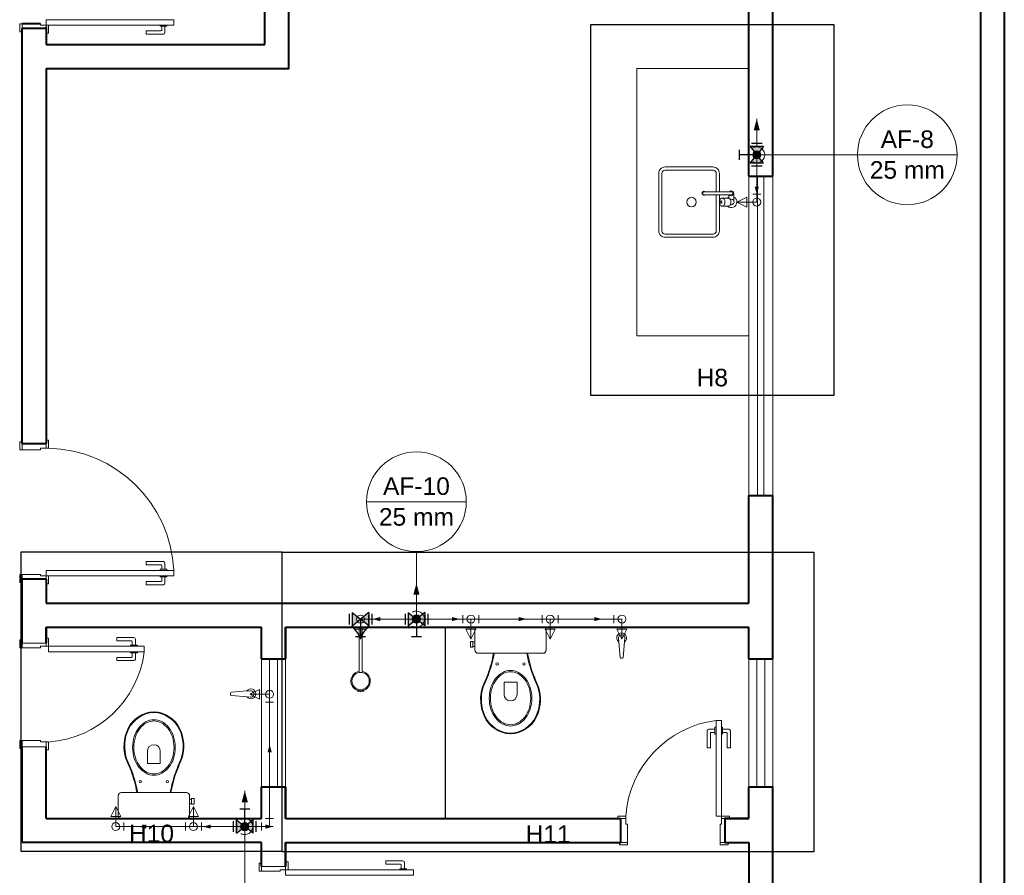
# Model space of a CAD drawing. Header units: millimetres. Extents: x 26 to 1362, y 24 to 358.
# Tile 110 of 256: x 672.3 to 678.47, y 160.98 to 166.34. Entities that reach past the tile are written whole.
import ezdxf

# ---------------------------------------------------------------- set-up
doc = ezdxf.new("R2010")
doc.units = ezdxf.units.MM
doc.linetypes.add('HIDDEN2', pattern=[4.7625, 3.175, -1.5875])
for name, color, linetype, lineweight in [('AF-Colunas', 4, 'Continuous', 5), ('AF-Condutos', 4, 'Continuous', 5), ('AF-Conexões', 9, 'Continuous', 5), ('AF-Indicação coluna', 5, 'Continuous', 5), ('AF-Sentido conduto', 9, 'Continuous', 5), ('DI-Detalhes', 1, 'Continuous', 30), ('MB_ALVENARIA', 7, 'Continuous', 40), ('MB_ESQUADRIA', 7, 'Continuous', 5), ('MB_MOBILIÁRIO', 8, 'Continuous', 13), ('Nível 1', 7, 'Continuous', 5), ('Textos', 7, 'Continuous', 5)]:
    doc.layers.add(name, color=color, linetype=linetype, lineweight=lineweight)
for name, color, linetype in [('ARQ-PISO', 8, 'Continuous'), ('Simbolos', 5, 'Continuous'), ('Simbolos_int', 2, 'Continuous')]:
    doc.layers.add(name, color=color, linetype=linetype)
doc.styles.add('arial', font='arial.ttf')

msp = doc.modelspace()

# ---------------------------------------------------------------- hatches: boundary and pattern name
at = {"layer": 'AF-Condutos', "linetype": 'Continuous'}
for points in [[(676.9174, 165.7179), (676.898, 165.6454), (676.9368, 165.6454)], [(674.7866, 162.8093), (674.7671, 162.7369), (674.806, 162.7369)], [(673.7118, 161.5093), (673.6924, 161.4369), (673.7312, 161.4369)]]:
    msp.add_hatch(color=256, dxfattribs=at).paths.add_polyline_path(points)
at = {"layer": 'AF-Sentido conduto', "linetype": 'Continuous'}
for points in [[(676.9174, 165.2448), (676.9304, 165.2931), (676.9045, 165.2931)], [(674.5118, 162.5843), (674.5601, 162.5714), (674.5601, 162.5972)], [(675.0572, 162.5843), (675.0089, 162.5972), (675.0089, 162.5714)], [(675.4757, 162.5843), (675.4274, 162.5972), (675.4274, 162.5714)], [(675.9484, 162.5843), (675.9001, 162.5972), (675.9001, 162.5714)], [(673.8674, 161.7986), (673.8545, 161.7503), (673.8804, 161.7503)], [(673.0467, 161.2843), (673.095, 161.2714), (673.095, 161.2972)], [(673.4508, 161.2843), (673.4991, 161.2714), (673.4991, 161.2972)], [(673.8896, 161.2843), (673.8413, 161.2972), (673.8413, 161.2714)]]:
    msp.add_hatch(color=256, dxfattribs=at).paths.add_polyline_path(points)
at = {"layer": 'Simbolos', "linetype": 'Continuous'}
for points in [[(676.9174, 165.4929), (676.9595, 165.5454), (676.8755, 165.5454)], [(676.9595, 165.4404), (676.8755, 165.4404), (676.9174, 165.4929)], [(674.437, 162.5841), (674.3845, 162.6262), (674.3845, 162.5422)], [(674.4895, 162.6262), (674.4895, 162.5422), (674.437, 162.5841)], [(674.7866, 162.5843), (674.7341, 162.6264), (674.7341, 162.5424)], [(674.8391, 162.6264), (674.8391, 162.5424), (674.7866, 162.5843)], [(673.6593, 161.2422), (673.6593, 161.3262), (673.7118, 161.2843)], [(673.7118, 161.2843), (673.7643, 161.2422), (673.7643, 161.3262)]]:
    msp.add_hatch(color=256, dxfattribs=at).paths.add_polyline_path(points)

# ---------------------------------------------------------------- linework, layer by layer
at = {"layer": 'AF-Colunas', "const_width": 0.025}
for points in [[(676.9299, 165.4929, 1), (676.9049, 165.4929, 1)], [(674.7991, 162.5843, 1), (674.7741, 162.5843, 1)], [(673.7243, 161.2843, 1), (673.6993, 161.2843, 1)]]:
    msp.add_lwpolyline(points, format="xyb", close=True, dxfattribs=at)
at = {"layer": 'AF-Colunas'}
for centre in [(676.9174, 165.4929), (674.7866, 162.5843), (673.7118, 161.2843)]:
    msp.add_circle(centre, 0.025, dxfattribs=at)
at = {"layer": 'AF-Condutos'}
for p, q in [((676.9174, 165.4429), (676.9174, 165.2466)), ((674.7366, 162.5843), (674.487, 162.5843)), ((674.8366, 162.5843), (675.0778, 162.5843)), ((675.1778, 162.5843), (675.5737, 162.5843)), ((675.6737, 162.5843), (676.0231, 162.5843)), ((673.8674, 161.3343), (673.8674, 162.063)), ((673.3398, 161.2843), (672.9536, 161.2843)), ((673.6618, 161.2843), (673.4398, 161.2843)), ((673.7618, 161.2843), (673.8174, 161.2843))]:
    msp.add_line(p, q, dxfattribs=at)
for points in [[(676.9174, 165.5429), (676.9174, 165.7179)], [(676.8924, 165.4496), (676.8994, 165.4462), (676.9068, 165.444), (676.9145, 165.443), (676.9223, 165.4431), (676.9299, 165.4445), (676.9372, 165.447), (676.9441, 165.4506), (676.9503, 165.4552), (676.9557, 165.4607), (676.9602, 165.467), (676.9637, 165.474), (676.9661, 165.4813), (676.9673, 165.489), (676.9673, 165.4967), (676.9661, 165.5044), (676.9637, 165.5118), (676.9602, 165.5187), (676.9557, 165.525), (676.9503, 165.5305), (676.9441, 165.5352), (676.9372, 165.5388), (676.9299, 165.5413), (676.9223, 165.5426), (676.9145, 165.5428), (676.9068, 165.5417), (676.8994, 165.5395), (676.8924, 165.5362)], [(674.7866, 162.6343), (674.7866, 162.8093)], [(674.7616, 162.541), (674.7685, 162.5377), (674.776, 162.5354), (674.7836, 162.5344), (674.7914, 162.5345), (674.799, 162.5359), (674.8064, 162.5384), (674.8132, 162.542), (674.8194, 162.5466), (674.8249, 162.5522), (674.8294, 162.5585), (674.8328, 162.5654), (674.8352, 162.5728), (674.8364, 162.5804), (674.8364, 162.5882), (674.8352, 162.5958), (674.8328, 162.6032), (674.8294, 162.6101), (674.8249, 162.6164), (674.8194, 162.622), (674.8132, 162.6266), (674.8064, 162.6302), (674.799, 162.6327), (674.7914, 162.6341), (674.7836, 162.6342), (674.776, 162.6332), (674.7685, 162.631), (674.7616, 162.6276)], [(673.7118, 161.3343), (673.7118, 161.5093)], [(673.6868, 161.241), (673.6938, 161.2377), (673.7012, 161.2354), (673.7089, 161.2344), (673.7167, 161.2345), (673.7243, 161.2359), (673.7316, 161.2384), (673.7385, 161.242), (673.7447, 161.2466), (673.7501, 161.2522), (673.7546, 161.2585), (673.7581, 161.2654), (673.7605, 161.2728), (673.7617, 161.2804), (673.7617, 161.2882), (673.7605, 161.2958), (673.7581, 161.3032), (673.7546, 161.3101), (673.7501, 161.3164), (673.7447, 161.322), (673.7385, 161.3266), (673.7316, 161.3302), (673.7243, 161.3327), (673.7167, 161.3341), (673.7089, 161.3342), (673.7012, 161.3332), (673.6938, 161.331), (673.6868, 161.3276)]]:
    msp.add_lwpolyline(points, dxfattribs=at)
at = {"layer": 'AF-Conexões'}
for p, q in [((676.9174, 165.4929), (676.9174, 165.4429)), ((676.9424, 165.4429), (676.8924, 165.4429)), ((676.8549, 165.2279), (676.7924, 165.1966)), ((676.8549, 165.1654), (676.8549, 165.2279)), ((676.8924, 165.2466), (676.9424, 165.2466)), ((676.9174, 165.1966), (676.9174, 165.2466)), ((676.9174, 165.1966), (676.7924, 165.1966)), ((676.7924, 165.1966), (676.8549, 165.1654)), ((674.437, 162.5843), (674.487, 162.5843)), ((674.437, 162.5843), (674.437, 162.4593)), ((674.487, 162.6093), (674.487, 162.5593)), ((674.7366, 162.5593), (674.7366, 162.6093)), ((674.7866, 162.5843), (674.7366, 162.5843)), ((674.7866, 162.5843), (674.8366, 162.5843)), ((674.8366, 162.6093), (674.8366, 162.5593)), ((675.0778, 162.5593), (675.0778, 162.6093)), ((675.1278, 162.5843), (675.0778, 162.5843)), ((675.1278, 162.5843), (675.1778, 162.5843)), ((675.1278, 162.5843), (675.1278, 162.4593)), ((675.1778, 162.6093), (675.1778, 162.5593)), ((675.5737, 162.5593), (675.5737, 162.6093)), ((675.6237, 162.5843), (675.5737, 162.5843)), ((675.6237, 162.5843), (675.6737, 162.5843)), ((675.6237, 162.5843), (675.6237, 162.4593)), ((675.6737, 162.6093), (675.6737, 162.5593)), ((676.0231, 162.5593), (676.0231, 162.6093)), ((676.0731, 162.5843), (676.0231, 162.5843)), ((676.0731, 162.5843), (676.0731, 162.4593)), ((674.4682, 162.5218), (674.4057, 162.5218)), ((674.4057, 162.5218), (674.437, 162.4593)), ((674.437, 162.4593), (674.4682, 162.5218)), ((675.159, 162.5218), (675.0965, 162.5218)), ((675.0965, 162.5218), (675.1278, 162.4593)), ((675.1278, 162.4593), (675.159, 162.5218)), ((675.655, 162.5218), (675.5925, 162.5218)), ((675.5925, 162.5218), (675.6237, 162.4593)), ((675.6237, 162.4593), (675.655, 162.5218)), ((676.1044, 162.5218), (676.0419, 162.5218)), ((676.0419, 162.5218), (676.0731, 162.4593)), ((676.0731, 162.4593), (676.1044, 162.5218)), ((673.8049, 162.1442), (673.7424, 162.113)), ((673.8049, 162.0817), (673.8049, 162.1442)), ((673.8674, 162.113), (673.7424, 162.113)), ((673.7424, 162.113), (673.8049, 162.0817)), ((673.8674, 162.113), (673.8674, 162.063)), ((673.8924, 162.063), (673.8424, 162.063)), ((672.9036, 161.4093), (672.8724, 161.3468)), ((672.9036, 161.2843), (672.9036, 161.4093)), ((672.9349, 161.3468), (672.9036, 161.4093)), ((673.3898, 161.4093), (673.3586, 161.3468)), ((673.3898, 161.2843), (673.3898, 161.4093)), ((673.4211, 161.3468), (673.3898, 161.4093)), ((672.8724, 161.3468), (672.9349, 161.3468)), ((673.3586, 161.3468), (673.4211, 161.3468)), ((672.9036, 161.2843), (672.9536, 161.2843)), ((672.9536, 161.3093), (672.9536, 161.2593)), ((673.3398, 161.2593), (673.3398, 161.3093)), ((673.3898, 161.2843), (673.3398, 161.2843)), ((673.3898, 161.2843), (673.4398, 161.2843)), ((673.4398, 161.3093), (673.4398, 161.2593)), ((673.6618, 161.2593), (673.6618, 161.3093)), ((673.7118, 161.2843), (673.6618, 161.2843)), ((673.7118, 161.2843), (673.7618, 161.2843)), ((673.7618, 161.3093), (673.7618, 161.2593)), ((673.8174, 161.2593), (673.8174, 161.3093)), ((673.8674, 161.2843), (673.8174, 161.2843)), ((673.8424, 161.3343), (673.8924, 161.3343)), ((673.8674, 161.2843), (673.8674, 161.3343))]:
    msp.add_line(p, q, dxfattribs=at)
for centre in [(676.9174, 165.4929), (676.9174, 165.1966), (676.9174, 165.1966), (674.437, 162.5843), (674.437, 162.5843), (674.7866, 162.5843), (675.1278, 162.5843), (675.1278, 162.5843), (675.6237, 162.5843), (675.6237, 162.5843), (676.0731, 162.5843), (676.0731, 162.5843), (673.8674, 162.113), (673.8674, 162.113), (672.9036, 161.2843), (672.9036, 161.2843), (673.3898, 161.2843), (673.3898, 161.2843), (673.7118, 161.2843)]:
    msp.add_circle(centre, 0.025, dxfattribs=at)
at = {"layer": 'AF-Indicação coluna'}
for p, q in [((677.5477, 165.4929), (676.9424, 165.4929)), ((677.5477, 165.4929), (678.1723, 165.4929)), ((674.4743, 163.3194), (675.0988, 163.3194)), ((674.7866, 163.0071), (674.7866, 162.6093)), ((673.7118, 160.8167), (673.7118, 161.2593))]:
    msp.add_line(p, q, dxfattribs=at)
for centre in [(677.86, 165.4929), (674.7866, 163.3194)]:
    msp.add_circle(centre, 0.3123, dxfattribs=at)
at = {"layer": 'AF-Sentido conduto'}
for points in [[(676.9174, 165.4448), (676.9174, 165.2448)], [(674.7118, 162.5843), (674.5118, 162.5843)], [(674.8572, 162.5843), (675.0572, 162.5843)], [(675.2757, 162.5843), (675.4757, 162.5843)], [(675.7484, 162.5843), (675.9484, 162.5843)], [(673.8674, 161.5986), (673.8674, 161.7986)], [(673.2467, 161.2843), (673.0467, 161.2843)], [(673.6508, 161.2843), (673.4508, 161.2843)], [(673.6896, 161.2843), (673.8896, 161.2843)]]:
    msp.add_lwpolyline(points, dxfattribs=at)
at = {"layer": 'ARQ-PISO'}
msp.add_lwpolyline([(674.9674, 162.5343), (674.9674, 161.3343)], dxfattribs=at)
at = {"layer": 'DI-Detalhes'}
for points in [[(675.8788, 166.31), (677.3995, 166.31), (677.3995, 163.9859), (675.8788, 163.9859), (675.8788, 166.31)], [(673.9467, 163.0042), (672.309, 163.0042), (672.309, 161.1297), (673.9467, 161.1297), (673.9467, 163.0042)], [(673.9467, 163.0042), (677.2758, 163.0042), (677.2758, 161.1272), (673.9467, 161.1272), (673.9467, 163.0042)]]:
    msp.add_lwpolyline(points, dxfattribs=at)
at = {"layer": 'MB_ALVENARIA'}
for p, q in [((678.3174, 171.8043), (678.3174, 147.5943)), ((676.8674, 165.3593), (676.8674, 166.9593)), ((677.0174, 165.3593), (677.0174, 166.9593)), ((672.4324, 166.3144), (672.3174, 166.3143)), ((672.4324, 166.3144), (672.3174, 166.3143)), ((672.4674, 166.2843), (672.3174, 166.2843)), ((676.8674, 162.6843), (676.8674, 163.3593)), ((677.0174, 162.3343), (677.0174, 163.3593)), ((672.4674, 162.8343), (672.3174, 162.8343)), ((672.4674, 162.5343), (672.4674, 162.4343)), ((676.8674, 162.3343), (676.8674, 162.5343)), ((676.8674, 161.3343), (676.8674, 161.5343)), ((677.0174, 160.1543), (677.0174, 161.5343)), ((673.9674, 161.1843), (673.9674, 161.0343))]:
    msp.add_line(p, q, dxfattribs=at)
at = {"layer": 'MB_ALVENARIA', "linetype": 'Continuous'}
msp.add_line((678.4674, 171.8043), (678.4674, 147.4443), dxfattribs=at)
at = {"layer": 'MB_ALVENARIA'}
for points in [[(673.8374, 166.1843), (673.8374, 170.3443)], [(672.4674, 166.0343), (673.9874, 166.0343), (673.9874, 169.7343)], [(672.3174, 163.6843), (672.3174, 166.2843)], [(672.4674, 166.2943), (672.4674, 166.1843)], [(672.4674, 166.2843), (672.4674, 166.1843)], [(672.4674, 166.1843), (673.8374, 166.1843)], [(672.4674, 166.0343), (672.4674, 163.6843)], [(676.8674, 165.3593), (677.0174, 165.3593)], [(672.3174, 163.6843), (672.4674, 163.6843)], [(676.8674, 163.3593), (677.0174, 163.3593)], [(672.3174, 162.4343), (672.3174, 162.8343)], [(672.4674, 162.8343), (672.4674, 162.6843)], [(672.4674, 162.6843), (676.8674, 162.6843)], [(672.4674, 162.5343), (673.8174, 162.5343)], [(672.4674, 162.4343), (672.4674, 162.5343)], [(673.8174, 162.3343), (673.8174, 162.5343), (673.8174, 162.5343)], [(673.9674, 162.3343), (673.9674, 162.5343)], [(673.9674, 162.5343), (676.8674, 162.5343)], [(673.9674, 162.5343), (673.9674, 162.3343)], [(673.8174, 162.3343), (673.9674, 162.3343)], [(676.8674, 162.3343), (677.0174, 162.3343)], [(672.3174, 161.1843), (672.3174, 161.1843), (672.3174, 161.7843)], [(672.4674, 161.3343), (672.4674, 161.7843)], [(673.8174, 161.3343), (673.8174, 161.5343)], [(673.8174, 161.5343), (673.9674, 161.5343)], [(673.9674, 161.3343), (673.9674, 161.5343)], [(673.9674, 161.5343), (673.9674, 161.3343)], [(676.8674, 161.5343), (677.0174, 161.5343)], [(672.4674, 161.3343), (673.8174, 161.3343)], [(673.9674, 161.3343), (676.0674, 161.3343)], [(676.0674, 161.1843), (676.0674, 161.3343)], [(676.7174, 161.3343), (676.8674, 161.3343)], [(676.8674, 161.3343), (676.7174, 161.3343), (676.7174, 161.1843)], [(673.8174, 161.1843), (672.3174, 161.1843)], [(673.8174, 161.0343), (673.8174, 161.1843)], [(673.9674, 161.0343), (673.9674, 161.1843)], [(673.9674, 161.1843), (676.0674, 161.1843)], [(676.7174, 161.1843), (676.8674, 161.1843)], [(676.8674, 161.1843), (676.8674, 160.1543)]]:
    msp.add_lwpolyline(points, dxfattribs=at)
at = {"layer": 'MB_ESQUADRIA'}
for p, q in [((672.3174, 166.3143), (672.3174, 166.2793)), ((672.3174, 166.3143), (672.3174, 166.2793)), ((672.4324, 166.3044), (672.4324, 166.3144)), ((672.4324, 166.3044), (672.4324, 166.3144)), ((672.4324, 166.3044), (672.4674, 166.3044)), ((672.4324, 166.3044), (672.4674, 166.3044)), ((672.4674, 166.3044), (672.4674, 166.2794)), ((672.4674, 166.3044), (672.4674, 166.2794)), ((673.1819, 166.2984), (673.1819, 166.3047)), ((673.2245, 166.2984), (673.1819, 166.2984)), ((673.192, 166.2748), (673.192, 166.2984)), ((673.212, 166.2984), (673.212, 166.2598)), ((673.2245, 166.3048), (673.2245, 166.2984)), ((673.095, 166.2697), (673.187, 166.2698)), ((673.095, 166.2497), (673.095, 166.2697)), ((673.202, 166.2498), (673.095, 166.2497)), ((672.3174, 163.6444), (672.3174, 163.6794)), ((672.4324, 163.6443), (672.3174, 163.6444)), ((672.4324, 163.6544), (672.4324, 163.6444)), ((672.4324, 163.6544), (672.4674, 163.6544)), ((672.4674, 163.6543), (672.4674, 163.6794)), ((673.0949, 162.9447), (673.0949, 162.9247)), ((673.2019, 162.9447), (673.0949, 162.9447)), ((673.0949, 162.9247), (673.1869, 162.9247)), ((673.1819, 162.8961), (673.1819, 162.8897)), ((673.2245, 162.8961), (673.1819, 162.8961)), ((673.1919, 162.9197), (673.1919, 162.8961)), ((673.2119, 162.8961), (673.2119, 162.9347)), ((673.2245, 162.8898), (673.2245, 162.8961)), ((672.4324, 162.8644), (672.3174, 162.8643)), ((672.4324, 162.8644), (672.3174, 162.8643)), ((672.3174, 162.8643), (672.3174, 162.8293)), ((672.3174, 162.8643), (672.3174, 162.8293)), ((672.4324, 162.8544), (672.4324, 162.8644)), ((672.4324, 162.8544), (672.4324, 162.8644)), ((672.4324, 162.8544), (672.4674, 162.8544)), ((672.4324, 162.8544), (672.4674, 162.8544)), ((672.4674, 162.8544), (672.4674, 162.8294)), ((672.4674, 162.8544), (672.4674, 162.8294)), ((673.095, 162.8197), (673.187, 162.8198)), ((673.095, 162.7997), (673.095, 162.8197)), ((673.1819, 162.8484), (673.1819, 162.8547)), ((673.2245, 162.8484), (673.1819, 162.8484)), ((673.192, 162.8248), (673.192, 162.8484)), ((673.212, 162.8484), (673.212, 162.8098)), ((673.2245, 162.8548), (673.2245, 162.8484)), ((673.202, 162.7998), (673.095, 162.7997)), ((672.91, 162.4689), (672.91, 162.4489)), ((673.017, 162.4689), (672.91, 162.4689)), ((672.91, 162.4689), (672.91, 162.4489)), ((673.017, 162.4689), (672.91, 162.4689)), ((672.91, 162.4489), (673.002, 162.4489)), ((672.91, 162.4489), (673.002, 162.4489)), ((673.027, 162.4202), (673.027, 162.4589)), ((673.027, 162.4202), (673.027, 162.4589)), ((672.3174, 162.4043), (672.3174, 162.4393)), ((672.3174, 162.4043), (672.3174, 162.4393)), ((672.3174, 162.4043), (672.3174, 162.4393)), ((672.3174, 162.4043), (672.3174, 162.4393)), ((672.4674, 162.4343), (672.3174, 162.4343)), ((672.4324, 162.4043), (672.3174, 162.4043)), ((672.4324, 162.4043), (672.3174, 162.4043)), ((672.4324, 162.4043), (672.3174, 162.4043)), ((672.4324, 162.4043), (672.3174, 162.4043)), ((672.4324, 162.4143), (672.4674, 162.4143)), ((672.4324, 162.4143), (672.4324, 162.4043)), ((672.4324, 162.4143), (672.4674, 162.4143)), ((672.4324, 162.4143), (672.4324, 162.4043)), ((672.4324, 162.4143), (672.4674, 162.4143)), ((672.4324, 162.4143), (672.4324, 162.4043)), ((672.4324, 162.4143), (672.4674, 162.4143)), ((672.4324, 162.4143), (672.4324, 162.4043)), ((672.4674, 162.4143), (672.4674, 162.4393)), ((672.4674, 162.4143), (672.4674, 162.4393)), ((672.4674, 162.4143), (672.4674, 162.4393)), ((672.4674, 162.4143), (672.4674, 162.4393)), ((672.9969, 162.4203), (672.9969, 162.4139)), ((673.0395, 162.4202), (672.9969, 162.4203)), ((672.9969, 162.4203), (672.9969, 162.4139)), ((673.0395, 162.4202), (672.9969, 162.4203)), ((673.007, 162.4439), (673.007, 162.4203)), ((673.007, 162.4439), (673.007, 162.4203)), ((673.0395, 162.4139), (673.0395, 162.4202)), ((673.0395, 162.4139), (673.0395, 162.4202)), ((672.9099, 162.324), (672.9099, 162.344)), ((672.9099, 162.344), (673.0019, 162.3439)), ((672.9099, 162.324), (672.9099, 162.344)), ((672.9099, 162.344), (673.0019, 162.3439)), ((672.9969, 162.3726), (672.9969, 162.3789)), ((672.9969, 162.3726), (672.9969, 162.3789)), ((673.0395, 162.3725), (672.9969, 162.3726)), ((673.0395, 162.3725), (672.9969, 162.3726)), ((673.0069, 162.3489), (673.0069, 162.3726)), ((673.0069, 162.3489), (673.0069, 162.3726)), ((673.0269, 162.3726), (673.0269, 162.3339)), ((673.0269, 162.3726), (673.0269, 162.3339)), ((673.0395, 162.3789), (673.0395, 162.3725)), ((673.0395, 162.3789), (673.0395, 162.3725)), ((673.0169, 162.3239), (672.9099, 162.324)), ((673.0169, 162.3239), (672.9099, 162.324)), ((676.6557, 161.8938), (676.617, 161.8938)), ((676.6557, 161.8938), (676.617, 161.8938)), ((676.662, 161.9064), (676.6557, 161.9064)), ((676.6557, 161.9064), (676.6557, 161.8638)), ((676.662, 161.9064), (676.6557, 161.9064)), ((676.6557, 161.9064), (676.6557, 161.8638)), ((676.697, 161.9064), (676.7034, 161.9064)), ((676.697, 161.9064), (676.7034, 161.9064)), ((676.7034, 161.9064), (676.7034, 161.8638)), ((676.7034, 161.9064), (676.7034, 161.8638)), ((676.7034, 161.8939), (676.742, 161.8939)), ((676.7034, 161.8939), (676.742, 161.8939)), ((676.607, 161.8838), (676.6071, 161.7768)), ((676.607, 161.8838), (676.6071, 161.7768)), ((676.6271, 161.7768), (676.627, 161.8688)), ((676.6271, 161.7768), (676.627, 161.8688)), ((676.632, 161.8738), (676.6557, 161.8738)), ((676.632, 161.8738), (676.6557, 161.8738)), ((676.6557, 161.8638), (676.662, 161.8638)), ((676.6557, 161.8638), (676.662, 161.8638)), ((676.7034, 161.8638), (676.697, 161.8638)), ((676.7034, 161.8638), (676.697, 161.8638)), ((676.727, 161.8739), (676.7034, 161.8739)), ((676.727, 161.8739), (676.7034, 161.8739)), ((676.7321, 161.7769), (676.732, 161.8689)), ((676.7321, 161.7769), (676.732, 161.8689)), ((676.752, 161.8839), (676.7521, 161.7769)), ((676.752, 161.8839), (676.7521, 161.7769)), ((672.4324, 161.8243), (672.3174, 161.8242)), ((672.4324, 161.8243), (672.3174, 161.8242)), ((672.3174, 161.8242), (672.3174, 161.7892)), ((672.3174, 161.8242), (672.3174, 161.7892)), ((672.4324, 161.8143), (672.4324, 161.8243)), ((672.4324, 161.8143), (672.4324, 161.8243)), ((672.4324, 161.8143), (672.4674, 161.8143)), ((672.4324, 161.8143), (672.4674, 161.8143)), ((672.4674, 161.8143), (672.4674, 161.7893)), ((672.4674, 161.8143), (672.4674, 161.7893)), ((676.6071, 161.7768), (676.6271, 161.7768)), ((676.6071, 161.7768), (676.6271, 161.7768)), ((676.7521, 161.7769), (676.7321, 161.7769)), ((676.7521, 161.7769), (676.7321, 161.7769)), ((676.0974, 161.3343), (676.0724, 161.3343)), ((676.0974, 161.3343), (676.0724, 161.3343)), ((676.0974, 161.2993), (676.0974, 161.3343)), ((676.0974, 161.2993), (676.0974, 161.3343)), ((676.0974, 161.2993), (676.1074, 161.2993)), ((676.0974, 161.2993), (676.1074, 161.2993)), ((676.1074, 161.2993), (676.1073, 161.1843)), ((676.1074, 161.2993), (676.1073, 161.1843)), ((676.6874, 161.2993), (676.6875, 161.1843)), ((676.6974, 161.2993), (676.6874, 161.2993)), ((676.6874, 161.2993), (676.6875, 161.1843)), ((676.6974, 161.2993), (676.6874, 161.2993)), ((676.6874, 161.2993), (676.6875, 161.1843)), ((676.6974, 161.2993), (676.6874, 161.2993)), ((676.6874, 161.2993), (676.6875, 161.1843)), ((676.6974, 161.2993), (676.6874, 161.2993)), ((676.6974, 161.3343), (676.7224, 161.3343)), ((676.6974, 161.2993), (676.6974, 161.3343)), ((676.6974, 161.3343), (676.7224, 161.3343)), ((676.6974, 161.2993), (676.6974, 161.3343)), ((676.6974, 161.3343), (676.7224, 161.3343)), ((676.6974, 161.2993), (676.6974, 161.3343)), ((676.6974, 161.3343), (676.7224, 161.3343)), ((676.6974, 161.2993), (676.6974, 161.3343)), ((676.1073, 161.1843), (676.0723, 161.1843)), ((676.1073, 161.1843), (676.0723, 161.1843)), ((676.6875, 161.1843), (676.7225, 161.1843)), ((676.6875, 161.1843), (676.7225, 161.1843)), ((676.6875, 161.1843), (676.7225, 161.1843)), ((676.6875, 161.1843), (676.7225, 161.1843)), ((673.8174, 161.0043), (673.8174, 161.0393)), ((673.8174, 161.0043), (673.8174, 161.0393)), ((673.9674, 161.0343), (673.8174, 161.0343)), ((673.9674, 161.0142), (673.9674, 161.0393)), ((673.9674, 161.0142), (673.9674, 161.0393)), ((674.595, 161.0689), (674.595, 161.0489)), ((674.702, 161.0689), (674.595, 161.0689)), ((674.595, 161.0489), (674.687, 161.0489)), ((674.692, 161.0439), (674.692, 161.0202)), ((674.712, 161.0202), (674.712, 161.0589)), ((673.9324, 161.0043), (673.8174, 161.0043)), ((673.9324, 161.0043), (673.8174, 161.0043)), ((673.9324, 161.0143), (673.9674, 161.0143)), ((673.9324, 161.0143), (673.9324, 161.0043)), ((673.9324, 161.0143), (673.9674, 161.0143)), ((673.9324, 161.0143), (673.9324, 161.0043)), ((674.6819, 161.0202), (674.6819, 161.0139)), ((674.7245, 161.0202), (674.6819, 161.0202)), ((674.7245, 161.0139), (674.7245, 161.0202))]:
    msp.add_line(p, q, dxfattribs=at)
for points in [[(672.4674, 166.3394), (673.2674, 166.3394), (673.2674, 166.3044), (672.4674, 166.3044)], [(672.4674, 162.8894), (673.2674, 162.8894), (673.2674, 162.8544), (672.4674, 162.8544)], [(673.9674, 160.9792), (674.7674, 160.9792), (674.7674, 161.0142), (673.9674, 161.0142)]]:
    msp.add_lwpolyline(points, close=True, dxfattribs=at)
for points in [[(672.3174, 166.3143), (672.3024, 166.3143), (672.3024, 166.2643), (672.3174, 166.2643), (672.3174, 166.2793)], [(672.3174, 166.3143), (672.3024, 166.3143), (672.3024, 166.2643), (672.3174, 166.2643), (672.3174, 166.2793)], [(672.4674, 166.2794), (672.4674, 166.2544), (672.4824, 166.2544), (672.4824, 166.3044), (672.4674, 166.3044), (672.4674, 166.3044)], [(672.4674, 166.2794), (672.4674, 166.2544), (672.4824, 166.2544), (672.4824, 166.3044), (672.4674, 166.3044), (672.4674, 166.3044)], [(672.4674, 166.2544), (672.4674, 166.2843)], [(672.3174, 163.6444), (672.3024, 163.6444), (672.3024, 163.6944), (672.3174, 163.6944), (672.3174, 163.6794)], [(672.4674, 163.6794), (672.4674, 163.7043), (672.4824, 163.7043), (672.4824, 163.6543), (672.4674, 163.6543), (672.4674, 163.6544)], [(672.3174, 162.8643), (672.3024, 162.8643), (672.3024, 162.8143), (672.3174, 162.8143), (672.3174, 162.8293)], [(672.3174, 162.8643), (672.3024, 162.8643), (672.3024, 162.8143), (672.3174, 162.8143), (672.3174, 162.8293)], [(672.4674, 162.8294), (672.4674, 162.8044), (672.4824, 162.8044), (672.4824, 162.8544), (672.4674, 162.8544), (672.4674, 162.8544)], [(672.4674, 162.8294), (672.4674, 162.8044), (672.4824, 162.8044), (672.4824, 162.8544), (672.4674, 162.8544), (672.4674, 162.8544)], [(672.3174, 162.4043), (672.3024, 162.4043), (672.3024, 162.4543), (672.3174, 162.4543), (672.3174, 162.4393)], [(672.3174, 162.4043), (672.3024, 162.4043), (672.3024, 162.4543), (672.3174, 162.4543), (672.3174, 162.4393)], [(672.3174, 162.4043), (672.3024, 162.4043), (672.3024, 162.4543), (672.3174, 162.4543), (672.3174, 162.4393)], [(672.3174, 162.4043), (672.3024, 162.4043), (672.3024, 162.4543), (672.3174, 162.4543), (672.3174, 162.4393)], [(672.4674, 162.4393), (672.4674, 162.4643), (672.4824, 162.4643), (672.4824, 162.4143), (672.4674, 162.4143), (672.4674, 162.4143)], [(672.4674, 162.4393), (672.4674, 162.4643), (672.4824, 162.4643), (672.4824, 162.4143), (672.4674, 162.4143), (672.4674, 162.4143)], [(672.4674, 162.4393), (672.4674, 162.4643), (672.4824, 162.4643), (672.4824, 162.4143), (672.4674, 162.4143), (672.4674, 162.4143)], [(672.4674, 162.4393), (672.4674, 162.4643), (672.4824, 162.4643), (672.4824, 162.4143), (672.4674, 162.4143), (672.4674, 162.4143)], [(673.0824, 162.3793), (672.4824, 162.3793), (672.4824, 162.4143), (673.0824, 162.4143), (673.0824, 162.3793)], [(676.6624, 161.9493), (676.6624, 161.3493), (676.6974, 161.3493), (676.6974, 161.9493), (676.6624, 161.9493)], [(672.3174, 161.8242), (672.3024, 161.8242), (672.3024, 161.7742), (672.3174, 161.7742), (672.3174, 161.7892)], [(672.3174, 161.8242), (672.3024, 161.8242), (672.3024, 161.7742), (672.3174, 161.7742), (672.3174, 161.7892)], [(672.3174, 161.7843), (672.4674, 161.7843)], [(672.4674, 161.7893), (672.4674, 161.7643), (672.4824, 161.7643), (672.4824, 161.8143), (672.4674, 161.8143), (672.4674, 161.8143)], [(672.4674, 161.7893), (672.4674, 161.7643), (672.4824, 161.7643), (672.4824, 161.8143), (672.4674, 161.8143), (672.4674, 161.8143)], [(676.0724, 161.3343), (676.0474, 161.3343), (676.0474, 161.3493), (676.0974, 161.3493), (676.0974, 161.3343), (676.0974, 161.3343)], [(676.0724, 161.3343), (676.0474, 161.3343), (676.0474, 161.3493), (676.0974, 161.3493), (676.0974, 161.3343), (676.0974, 161.3343)], [(676.7224, 161.3343), (676.7474, 161.3343), (676.7474, 161.3493), (676.6974, 161.3493), (676.6974, 161.3343), (676.6974, 161.3343)], [(676.7224, 161.3343), (676.7474, 161.3343), (676.7474, 161.3493), (676.6974, 161.3493), (676.6974, 161.3343), (676.6974, 161.3343)], [(676.7224, 161.3343), (676.7474, 161.3343), (676.7474, 161.3493), (676.6974, 161.3493), (676.6974, 161.3343), (676.6974, 161.3343)], [(676.7224, 161.3343), (676.7474, 161.3343), (676.7474, 161.3493), (676.6974, 161.3493), (676.6974, 161.3343), (676.6974, 161.3343)], [(676.1073, 161.1843), (676.1073, 161.1693), (676.0573, 161.1693), (676.0573, 161.1843), (676.0723, 161.1843)], [(676.1073, 161.1843), (676.1073, 161.1693), (676.0573, 161.1693), (676.0573, 161.1843), (676.0723, 161.1843)], [(676.6875, 161.1843), (676.6875, 161.1693), (676.7375, 161.1693), (676.7375, 161.1843), (676.7225, 161.1843)], [(676.6875, 161.1843), (676.6875, 161.1693), (676.7375, 161.1693), (676.7375, 161.1843), (676.7225, 161.1843)], [(676.6875, 161.1843), (676.6875, 161.1693), (676.7375, 161.1693), (676.7375, 161.1843), (676.7225, 161.1843)], [(676.6875, 161.1843), (676.6875, 161.1693), (676.7375, 161.1693), (676.7375, 161.1843), (676.7225, 161.1843)], [(673.8174, 161.0043), (673.8024, 161.0043), (673.8024, 161.0543), (673.8174, 161.0543), (673.8174, 161.0393)], [(673.8174, 161.0043), (673.8024, 161.0043), (673.8024, 161.0543), (673.8174, 161.0543), (673.8174, 161.0393)], [(673.9674, 161.0393), (673.9674, 161.0642), (673.9824, 161.0642), (673.9824, 161.0142), (673.9674, 161.0142), (673.9674, 161.0143)], [(673.9674, 161.0393), (673.9674, 161.0642), (673.9824, 161.0642), (673.9824, 161.0142), (673.9674, 161.0142), (673.9674, 161.0143)]]:
    msp.add_lwpolyline(points, dxfattribs=at)
at = {"layer": 'MB_ESQUADRIA', "linetype": 'HIDDEN2'}
for points in [[(676.8674, 163.3593), (676.8674, 165.3593)], [(676.9224, 163.3593), (676.9224, 165.3593)], [(676.9624, 163.3593), (676.9624, 165.3593)], [(677.0174, 165.3593), (677.0174, 163.3593)], [(673.8174, 161.5343), (673.8174, 162.3343)], [(673.8674, 161.5343), (673.8674, 162.3343)], [(673.9174, 161.5343), (673.9174, 162.3343)], [(673.9674, 161.5343), (673.9674, 162.3343)], [(676.8674, 161.5343), (676.8674, 162.3343)], [(676.9174, 161.5343), (676.9174, 162.3343)], [(676.9674, 161.5343), (676.9674, 162.3343)], [(677.0174, 161.5343), (677.0174, 162.3343)]]:
    msp.add_lwpolyline(points, dxfattribs=at)
at = {"layer": 'MB_ESQUADRIA'}
for centre, radius, start, end in [((673.187, 166.2748), 0.005, 270.02893, 0.02893), ((673.202, 166.2598), 0.01, 270.02893, 0.02893), ((673.2019, 162.9347), 0.01, 0.02893, 90.02893), ((673.1869, 162.9197), 0.005, 0.02893, 90.02893), ((673.187, 162.8248), 0.005, 270.02893, 0.02893), ((673.202, 162.8098), 0.01, 270.02893, 0.02893), ((673.002, 162.4439), 0.005, 359.97107, 89.97107), ((673.002, 162.4439), 0.005, 359.97107, 89.97107), ((673.017, 162.4589), 0.01, 359.97107, 89.97107), ((673.017, 162.4589), 0.01, 359.97107, 89.97107), ((673.0019, 162.3489), 0.005, 269.97107, 359.97107), ((673.0019, 162.3489), 0.005, 269.97107, 359.97107), ((673.0169, 162.3339), 0.01, 269.97107, 359.97107), ((673.0169, 162.3339), 0.01, 269.97107, 359.97107), ((676.617, 161.8838), 0.01, 90.02893, 180.02893), ((676.617, 161.8838), 0.01, 90.02893, 180.02893), ((676.742, 161.8839), 0.01, 0.02893, 90.02893), ((676.742, 161.8839), 0.01, 0.02893, 90.02893), ((676.632, 161.8688), 0.005, 90.02893, 180.02893), ((676.632, 161.8688), 0.005, 90.02893, 180.02893), ((676.727, 161.8689), 0.005, 0.02893, 90.02893), ((676.727, 161.8689), 0.005, 0.02893, 90.02893), ((674.687, 161.0439), 0.005, 359.97107, 89.97107), ((674.702, 161.0589), 0.01, 359.97107, 89.97107)]:
    msp.add_arc(centre, radius, start, end, dxfattribs=at)
at = {"layer": 'MB_ESQUADRIA', "linetype": 'HIDDEN2'}
for centre, radius, start, end in [((672.4665, 162.8527), 0.8018, 2.65068, 88.85944), ((672.439, 162.4615), 0.6487, 273.84016, 352.71463), ((672.439, 162.4615), 0.6487, 273.84016, 352.71463), ((676.7447, 161.3059), 0.6487, 97.28537, 176.15984), ((676.7447, 161.3059), 0.6487, 97.28537, 176.15984)]:
    msp.add_arc(centre, radius, start, end, dxfattribs=at)
at = {"layer": 'MB_MOBILIÁRIO'}
for p, q in [((676.1674, 164.3593), (676.1674, 166.0343)), ((676.1674, 166.0343), (676.8674, 166.0343)), ((676.8674, 165.3593), (676.8674, 166.0343)), ((676.1674, 164.3593), (676.8674, 164.3593)), ((674.427, 162.2562), (674.427, 162.5343)), ((674.447, 162.5343), (674.427, 162.5343)), ((674.447, 162.2562), (674.447, 162.5343)), ((675.1725, 162.5343), (675.5798, 162.5343)), ((676.052, 162.4639), (676.0537, 162.4427)), ((676.091, 162.4639), (676.0894, 162.4426)), ((676.0529, 162.4424), (676.0613, 162.3447)), ((676.0894, 162.4426), (676.0817, 162.3447)), ((676.0663, 162.3401), (676.0768, 162.3401)), ((673.6232, 162.1208), (673.6232, 162.1104)), ((673.7255, 162.1343), (673.6278, 162.1258)), ((673.7257, 162.0978), (673.6278, 162.1054)), ((673.7471, 162.0961), (673.7257, 162.0978)), ((673.7471, 162.1351), (673.7258, 162.1334)), ((674.417, 162.1325), (674.4188, 162.1382)), ((674.437, 162.129), (674.437, 162.1354)), ((674.437, 162.129), (674.437, 162.1354)), ((674.4547, 162.1381), (674.4564, 162.1326)), ((673.3461, 161.3343), (672.9388, 161.3343))]:
    msp.add_line(p, q, dxfattribs=at)
for points in [[(676.6838, 165.2618), (676.6838, 165.3768, 0.414214), (676.6438, 165.4168), (676.6438, 165.4168), (676.3438, 165.4168, 0.414214), (676.3038, 165.3768), (676.3038, 165.3768), (676.3038, 165.0168, 0.414214), (676.3438, 164.9768), (676.3438, 164.9768), (676.6438, 164.9768, 0.414214), (676.6838, 165.0168), (676.6838, 165.0168), (676.6838, 165.1894)], [(676.6638, 165.2618), (676.6638, 165.3768, 0.414214), (676.6438, 165.3968), (676.6438, 165.3968), (676.3438, 165.3968, 0.414214), (676.3238, 165.3768), (676.3238, 165.3768), (676.3238, 165.0168, 0.414214), (676.3438, 164.9968), (676.3438, 164.9968), (676.6438, 164.9968, 0.414214), (676.6638, 165.0168), (676.6638, 165.0168), (676.6638, 165.2418)], [(676.5955, 165.2418, -2), (676.5955, 165.2618), (676.5955, 165.2618)], [(676.588, 165.2418, -1), (676.588, 165.2618), (676.588, 165.2618)], [(676.7335, 165.2218, -0.083262), (676.743, 165.2284), (676.743, 165.2284)], [(676.773, 165.2284, -1.181649), (676.7335, 165.1718), (676.7335, 165.1718)], [(676.7468, 165.2618, -2.618034), (676.7468, 165.2418), (676.7468, 165.2418)], [(676.751, 165.1793), (676.758, 165.1793, 0.546464), (676.7739, 165.2041), (676.7739, 165.2041, 0.10784), (676.773, 165.2083), (676.773, 165.2083), (676.773, 165.2518)], [(676.758, 165.2618, -1), (676.758, 165.2418), (676.758, 165.2418)], [(676.7007, 165.2218, 0.133256), (676.6943, 165.2201), (676.6943, 165.2201, 0.106756), (676.6882, 165.2145), (676.6882, 165.2145, 0.082828), (676.6845, 165.2067), (676.6845, 165.2067, 0.071352), (676.6831, 165.1968), (676.6831, 165.1968, 0.071352), (676.6845, 165.1869), (676.6845, 165.1869, 0.082828), (676.6882, 165.1791), (676.6882, 165.1791, 0.106756), (676.6943, 165.1735), (676.6943, 165.1735, 0.133256), (676.7007, 165.1718), (676.7007, 165.1718, 0.133256), (676.7071, 165.1735), (676.7071, 165.1735, 0.106756), (676.7132, 165.1791), (676.7132, 165.1791, 0.082828), (676.717, 165.1869), (676.717, 165.1869, 0.071352), (676.7184, 165.1968), (676.7184, 165.1968, 0.071352), (676.717, 165.2067), (676.717, 165.2067, 0.082828), (676.7132, 165.2145), (676.7132, 165.2145, 0.106756), (676.7071, 165.2201), (676.7071, 165.2201, 0.133256), (676.7007, 165.2218), (676.7007, 165.2218)], [(676.6932, 165.1893, 0.133256), (676.6952, 165.1898), (676.6952, 165.1898, 0.106756), (676.697, 165.1915), (676.697, 165.1915, 0.082828), (676.6981, 165.1938), (676.6981, 165.1938, 0.071352), (676.6985, 165.1968), (676.6985, 165.1968, 0.071352), (676.6981, 165.1998), (676.6981, 165.1998, 0.082828), (676.697, 165.2021), (676.697, 165.2021, 0.106756), (676.6952, 165.2038), (676.6952, 165.2038, 0.133256), (676.6932, 165.2043), (676.6932, 165.2043, 0.133256), (676.6913, 165.2038), (676.6913, 165.2038, 0.106756), (676.6895, 165.2021), (676.6895, 165.2021, 0.082828), (676.6884, 165.1998), (676.6884, 165.1998, 0.071352), (676.6879, 165.1968), (676.6879, 165.1968, 0.071352), (676.6884, 165.1938), (676.6884, 165.1938, 0.082828), (676.6895, 165.1915), (676.6895, 165.1915, 0.106756), (676.6913, 165.1898), (676.6913, 165.1898, 0.133256), (676.6932, 165.1893), (676.6932, 165.1893)], [(676.7007, 165.1718), (676.7383, 165.1718, 0.133256), (676.7447, 165.1735), (676.7447, 165.1735, 0.106756), (676.7508, 165.1791), (676.7508, 165.1791, 0.082828), (676.7546, 165.1869), (676.7546, 165.1869, 0.071352), (676.756, 165.1968), (676.756, 165.1968, 0.071352), (676.7546, 165.2067), (676.7546, 165.2067, 0.082828), (676.7508, 165.2145), (676.7508, 165.2145, 0.106756), (676.7447, 165.2201), (676.7447, 165.2201, 0.133256), (676.7383, 165.2218), (676.7383, 165.2218), (676.7007, 165.2218)], [(676.773, 165.2058, 0.263265), (676.758, 165.2143), (676.758, 165.2143), (676.751, 165.2143)], [(675.3758, 162.2623, 0.124451), (675.3267, 162.2499), (675.3267, 162.2499, 0.105729), (675.2815, 162.2113), (675.2815, 162.2113, 0.086876), (675.253, 162.1568), (675.253, 162.1568, 0.077041), (675.2424, 162.0883), (675.2424, 162.0883, 0.077041), (675.253, 162.0199), (675.253, 162.0199, 0.086876), (675.2815, 161.9653), (675.2815, 161.9653, 0.105729), (675.3267, 161.9268), (675.3267, 161.9268, 0.124451), (675.3758, 161.9144), (675.3758, 161.9144, 0.124451), (675.4249, 161.9268), (675.4249, 161.9268, 0.105729), (675.4701, 161.9653), (675.4701, 161.9653, 0.086876), (675.4986, 162.0199), (675.4986, 162.0199, 0.077041), (675.5092, 162.0883), (675.5092, 162.0883, 0.077041), (675.4986, 162.1568), (675.4986, 162.1568, 0.086876), (675.4701, 162.2113), (675.4701, 162.2113, 0.105729), (675.4249, 162.2499), (675.4249, 162.2499, 0.124451), (675.3758, 162.2623), (675.3758, 162.2623)], [(675.3758, 162.2542, 0.124451), (675.3299, 162.2426), (675.3299, 162.2426, 0.105729), (675.2871, 162.2061), (675.2871, 162.2061, 0.086876), (675.2599, 162.154), (675.2599, 162.154, 0.077041), (675.2497, 162.0883), (675.2497, 162.0883, 0.077041), (675.2599, 162.0227), (675.2599, 162.0227, 0.086876), (675.2871, 161.9706), (675.2871, 161.9706, 0.105729), (675.3299, 161.9341), (675.3299, 161.9341, 0.124451), (675.3758, 161.9225), (675.3758, 161.9225, 0.124451), (675.4217, 161.9341), (675.4217, 161.9341, 0.105729), (675.4646, 161.9706), (675.4646, 161.9706, 0.086876), (675.4917, 162.0227), (675.4917, 162.0227, 0.077041), (675.5019, 162.0883), (675.5019, 162.0883, 0.077041), (675.4917, 162.154), (675.4917, 162.154, 0.086876), (675.4646, 162.2061), (675.4646, 162.2061, 0.105729), (675.4217, 162.2426), (675.4217, 162.2426, 0.124451), (675.3758, 162.2542), (675.3758, 162.2542)], [(673.1428, 161.6063, 0.124451), (673.1919, 161.6187), (673.1919, 161.6187, 0.105729), (673.2371, 161.6573), (673.2371, 161.6573, 0.086876), (673.2656, 161.7118), (673.2656, 161.7118, 0.077041), (673.2762, 161.7803), (673.2762, 161.7803, 0.077041), (673.2656, 161.8487), (673.2656, 161.8487, 0.086876), (673.2371, 161.9033), (673.2371, 161.9033, 0.105729), (673.1919, 161.9418), (673.1919, 161.9418, 0.124451), (673.1428, 161.9542), (673.1428, 161.9542, 0.124451), (673.0937, 161.9418), (673.0937, 161.9418, 0.105729), (673.0485, 161.9033), (673.0485, 161.9033, 0.086876), (673.02, 161.8487), (673.02, 161.8487, 0.077041), (673.0094, 161.7803), (673.0094, 161.7803, 0.077041), (673.02, 161.7118), (673.02, 161.7118, 0.086876), (673.0485, 161.6573), (673.0485, 161.6573, 0.105729), (673.0937, 161.6187), (673.0937, 161.6187, 0.124451), (673.1428, 161.6063), (673.1428, 161.6063)], [(673.1428, 161.6145, 0.124451), (673.1887, 161.6261), (673.1887, 161.6261, 0.105729), (673.2315, 161.6626), (673.2315, 161.6626, 0.086876), (673.2587, 161.7146), (673.2587, 161.7146, 0.077041), (673.2689, 161.7803), (673.2689, 161.7803, 0.077041), (673.2587, 161.8459), (673.2587, 161.8459, 0.086876), (673.2315, 161.898), (673.2315, 161.898, 0.105729), (673.1887, 161.9345), (673.1887, 161.9345, 0.124451), (673.1428, 161.9461), (673.1428, 161.9461, 0.124451), (673.0969, 161.9345), (673.0969, 161.9345, 0.105729), (673.054, 161.898), (673.054, 161.898, 0.086876), (673.0269, 161.8459), (673.0269, 161.8459, 0.077041), (673.0167, 161.7803), (673.0167, 161.7803, 0.077041), (673.0269, 161.7146), (673.0269, 161.7146, 0.086876), (673.054, 161.6626), (673.054, 161.6626, 0.105729), (673.0969, 161.6261), (673.0969, 161.6261, 0.124451), (673.1428, 161.6145), (673.1428, 161.6145)]]:
    msp.add_lwpolyline(points, format="xyb", dxfattribs=at)
for points in [[(676.758, 165.2618), (676.588, 165.2618)], [(676.758, 165.2418), (676.588, 165.2418)], [(676.6838, 165.2043), (676.6838, 165.2418)], [(676.743, 165.2418), (676.743, 165.2209)], [(675.1725, 162.5343), (675.1725, 162.5343), (675.1646, 162.5329), (675.1582, 162.5286), (675.1539, 162.5221), (675.1525, 162.5143), (675.1525, 162.3904), (675.1525, 162.3904), (675.1539, 162.3826), (675.1582, 162.3761), (675.1646, 162.3718), (675.1725, 162.3704), (675.3758, 162.3704)], [(675.5798, 162.5343), (675.5798, 162.5343), (675.5877, 162.5329), (675.5934, 162.5286), (675.5977, 162.5221), (675.5992, 162.5143), (675.5992, 162.3904), (675.5992, 162.3904), (675.5977, 162.3826), (675.5934, 162.3761), (675.5877, 162.3718), (675.5798, 162.3704), (675.3758, 162.3704)], [(675.1396, 162.409), (675.1246, 162.409), (675.1246, 162.4269), (675.1246, 162.4448), (675.1396, 162.4448), (675.1396, 162.442), (675.1525, 162.442)], [(675.1396, 162.442), (675.1396, 162.4119)], [(675.1396, 162.4119), (675.1525, 162.4119)], [(675.1396, 162.409), (675.1396, 162.4119)], [(675.2735, 162.3697), (675.2735, 162.3697), (675.2736, 162.3704)], [(675.4782, 162.3697), (675.4782, 162.3697), (675.478, 162.3704)], [(675.3357, 162.112), (675.3357, 162.1893), (675.3765, 162.1893)], [(675.4166, 162.112), (675.4166, 162.1893), (675.3758, 162.1893)], [(673.102, 161.7566), (673.102, 161.6793), (673.1428, 161.6793)], [(673.1829, 161.7566), (673.1829, 161.6793), (673.1421, 161.6793)], [(672.9388, 161.3343), (672.9388, 161.3343), (672.9309, 161.3357), (672.9252, 161.34), (672.9209, 161.3465), (672.9194, 161.3544), (672.9194, 161.4782), (672.9194, 161.4782), (672.9209, 161.4861), (672.9252, 161.4925), (672.9309, 161.4968), (672.9388, 161.4982), (673.1428, 161.4982)], [(673.0404, 161.4989), (673.0404, 161.4989), (673.0406, 161.4982)], [(673.3461, 161.3343), (673.3461, 161.3343), (673.354, 161.3357), (673.3604, 161.34), (673.3647, 161.3465), (673.3661, 161.3544), (673.3661, 161.4782), (673.3661, 161.4782), (673.3647, 161.4861), (673.3604, 161.4925), (673.354, 161.4968), (673.3461, 161.4982), (673.1428, 161.4982)], [(673.2451, 161.4989), (673.2451, 161.4989), (673.245, 161.4982)], [(673.379, 161.4596), (673.394, 161.4596), (673.394, 161.4417), (673.394, 161.4238), (673.379, 161.4238), (673.379, 161.4267), (673.3661, 161.4267)], [(673.379, 161.4567), (673.3661, 161.4567)], [(673.379, 161.4596), (673.379, 161.4567)], [(673.379, 161.4267), (673.379, 161.4567)]]:
    msp.add_lwpolyline(points, dxfattribs=at)
for centre, radius in [((676.5088, 165.1968), 0.03), ((675.2921, 162.3035), 0.00752), ((675.4603, 162.3035), 0.00752), ((674.437, 162.1962), 0.0541), ((673.0583, 161.5652), 0.00752), ((673.2265, 161.5652), 0.00752)]:
    msp.add_circle(centre, radius, dxfattribs=at)
for centre, radius, start, end in [((676.0715, 162.467), 0.0309, 307.13786, 232.86214), ((676.0715, 162.467), 0.0197, 351.10748, 188.89252), ((674.5174, 162.5008), 0.7626, 339.69088, 350.16298), ((674.5174, 162.5008), 0.7673, 339.69088, 350.16298), ((676.2342, 162.5008), 0.7673, 189.83702, 200.30912), ((676.2342, 162.5008), 0.7626, 189.83702, 200.30912), ((676.0663, 162.3451), 0.005, 184.44626, 270), ((676.0768, 162.3451), 0.005, 270, 355.55374), ((674.437, 162.1962), 0.0608, 99.46873, 252.61204), ((674.437, 162.1962), 0.0608, 286.9908, 80.53127), ((648.5631, 173.2729), 28.863, 337.3538, 337.51832), ((650.0012, 172.6742), 27.3099, 337.35144, 337.52574), ((700.7504, 172.6742), 27.3099, 202.47426, 202.64856), ((702.1885, 173.2729), 28.863, 202.48168, 202.6462), ((673.7501, 162.1156), 0.0309, 217.13786, 142.86214), ((675.4433, 162.0812), 0.2549, 162.09039, 205.44583), ((675.4396, 162.0809), 0.2467, 161.86702, 205.76246), ((675.312, 162.0809), 0.2467, 334.23754, 18.13298), ((675.3083, 162.0812), 0.2549, 334.55417, 17.90961), ((673.6282, 162.1208), 0.005, 94.44626, 180), ((673.6282, 162.1104), 0.005, 180, 265.55374), ((673.7501, 162.1156), 0.0197, 261.10748, 98.89252), ((674.4175, 162.1324), 0.000485, 162.61204, 276.02132), ((674.4216, 162.0934), 0.0388, 66.64666, 96.02132), ((674.437, 162.1962), 0.0608, 252.61204, 286.9908), ((674.4523, 162.0934), 0.0388, 84.71051, 113.35334), ((674.456, 162.1324), 0.000485, 264.71051, 16.9908), ((675.3762, 162.112), 0.0404, 180, 0), ((673.1511, 161.8145), 0.1898, 92.79189, 154.23754), ((673.1511, 161.8145), 0.1851, 92.79189, 154.23754), ((673.1345, 161.8145), 0.1851, 25.76246, 87.20811), ((673.1345, 161.8145), 0.1898, 25.76246, 87.20811), ((675.3841, 162.0542), 0.1898, 205.76246, 267.20811), ((675.3841, 162.0542), 0.1851, 205.76246, 267.20811), ((675.3675, 162.0542), 0.1851, 272.79189, 334.23754), ((675.3675, 162.0542), 0.1898, 272.79189, 334.23754), ((673.2103, 161.7874), 0.2549, 154.55417, 197.90961), ((673.2066, 161.7877), 0.2467, 154.23754, 198.13298), ((673.079, 161.7877), 0.2467, 341.86702, 25.76246), ((673.0753, 161.7874), 0.2549, 342.09039, 25.44583), ((673.1424, 161.7566), 0.0404, 0, 180), ((646.3301, 150.5957), 28.863, 22.48168, 22.6462), ((647.7682, 151.1944), 27.3099, 22.47426, 22.64856), ((698.5174, 151.1944), 27.3099, 157.35144, 157.52574), ((699.9555, 150.5957), 28.863, 157.3538, 157.51832), ((672.2844, 161.3679), 0.7626, 9.83702, 20.30912), ((672.2844, 161.3679), 0.7673, 9.83702, 20.30912), ((674.0012, 161.3679), 0.7673, 159.69088, 170.16298), ((674.0012, 161.3679), 0.7626, 159.69088, 170.16298)]:
    msp.add_arc(centre, radius, start, end, dxfattribs=at)
at = {"layer": 'Nível 1'}
for p, q in [((676.8674, 165.4929), (676.9174, 165.4929)), ((676.8674, 165.1966), (676.9174, 165.1966)), ((674.437, 162.5343), (674.437, 162.5843)), ((674.7866, 162.5343), (674.7866, 162.5843)), ((675.1278, 162.5337), (675.1278, 162.5837)), ((675.6237, 162.5337), (675.6237, 162.5837)), ((676.0731, 162.5337), (676.0731, 162.5837)), ((673.9674, 162.5343), (674.0174, 162.5343)), ((673.9674, 162.5343), (674.7866, 162.5343)), ((673.8174, 162.113), (673.8674, 162.113)), ((672.9036, 161.3343), (672.9036, 161.2843)), ((673.3898, 161.3343), (673.3898, 161.2843)), ((673.7118, 161.3343), (673.7118, 161.2843))]:
    msp.add_line(p, q, dxfattribs=at)
for centre in [(674.7866, 162.5843), (673.7118, 161.2843)]:
    msp.add_circle(centre, 0.0259, dxfattribs=at)
at = {"layer": 'Simbolos'}
for p, q in [((676.9595, 165.5454), (676.8755, 165.5454)), ((676.8755, 165.5454), (676.9174, 165.4929)), ((676.9595, 165.5454), (676.9174, 165.4929)), ((676.8076, 165.5244), (676.8076, 165.4614)), ((676.9174, 165.4929), (676.8076, 165.4929)), ((676.8755, 165.4404), (676.9176, 165.4929)), ((676.9595, 165.4404), (676.9174, 165.4929)), ((676.9595, 165.4404), (676.8755, 165.4404)), ((674.3845, 162.6262), (674.3845, 162.5422)), ((674.3845, 162.6262), (674.437, 162.5841)), ((674.3845, 162.5422), (674.437, 162.5841)), ((674.4895, 162.6262), (674.437, 162.5841)), ((674.4895, 162.5422), (674.437, 162.5843)), ((674.437, 162.5841), (674.437, 162.4743)), ((674.4895, 162.6262), (674.4895, 162.5422)), ((674.7341, 162.6264), (674.7341, 162.5424)), ((674.7341, 162.6264), (674.7866, 162.5843)), ((674.7341, 162.5424), (674.7866, 162.5843)), ((674.8391, 162.6264), (674.7866, 162.5843)), ((674.8391, 162.5424), (674.7866, 162.5845)), ((674.7866, 162.5843), (674.7866, 162.4745)), ((674.8391, 162.6264), (674.8391, 162.5424)), ((674.437, 162.4743), (674.3845, 162.5422)), ((674.437, 162.4743), (674.4895, 162.5422)), ((674.4055, 162.4743), (674.4685, 162.4743)), ((674.7551, 162.4745), (674.8181, 162.4745)), ((673.7433, 161.3941), (673.6803, 161.3941)), ((673.7118, 161.2843), (673.7118, 161.3941)), ((673.6593, 161.2422), (673.6593, 161.3262)), ((673.6593, 161.3262), (673.7118, 161.2841)), ((673.6593, 161.2422), (673.7118, 161.2843)), ((673.7643, 161.3262), (673.7118, 161.2843)), ((673.7643, 161.2422), (673.7118, 161.2843)), ((673.7643, 161.2422), (673.7643, 161.3262))]:
    msp.add_line(p, q, dxfattribs=at)
at = {"layer": 'Simbolos_int'}
for p, q in [((676.9513, 165.5636), (676.8841, 165.5636)), ((676.9513, 165.4222), (676.8841, 165.4222)), ((674.3663, 162.618), (674.3663, 162.5508)), ((674.5077, 162.618), (674.5077, 162.5508)), ((674.7159, 162.6181), (674.7159, 162.5509)), ((674.8573, 162.6181), (674.8573, 162.5509)), ((673.6411, 161.2505), (673.6411, 161.3177)), ((673.7825, 161.2505), (673.7825, 161.3177))]:
    msp.add_line(p, q, dxfattribs=at)

# ---------------------------------------------------------------- texts
at = {"layer": 'AF-Indicação coluna', "char_height": 0.11, "attachment_point": 8, "line_spacing_factor": 0.6, "style": 'arial'}
for s, insert, width in [('AF-8', (677.86, 165.5342), 0.650098), ('25 mm', (677.86, 165.3416), 0.916846), ('AF-10', (674.7866, 163.3607), 0.816943), ('25 mm', (674.7866, 163.1681), 0.916846)]:
    msp.add_mtext(s, dxfattribs=dict(at, insert=insert, width=width))
at = {"layer": 'Textos', "char_height": 0.11, "attachment_point": 8, "line_spacing_factor": 0.6, "style": 'arial'}
for s, insert, width in [('H8', (676.6391, 164.0409), 0.383496), ('H10', (673.1278, 161.1847), 0.550342), ('H11', (675.6113, 161.1822), 0.550342)]:
    msp.add_mtext(s, dxfattribs=dict(at, insert=insert, width=width))

doc.saveas('drawing.dxf')
